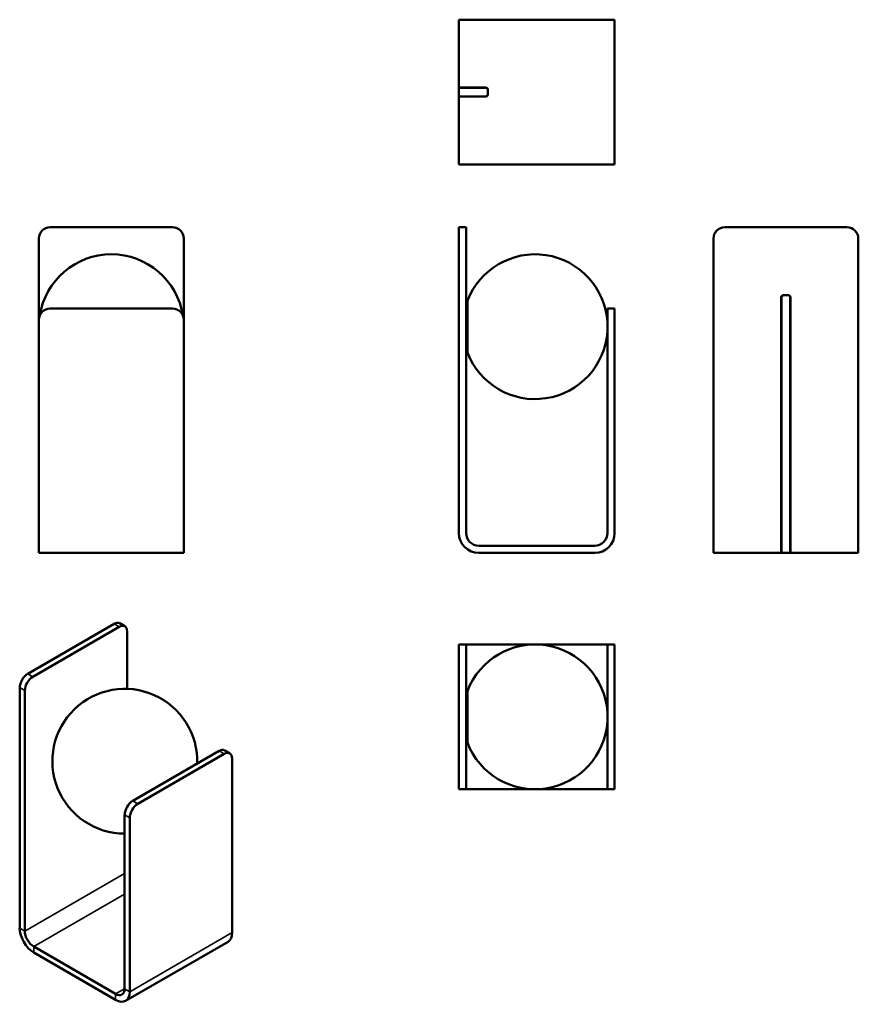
# Model space of a CAD drawing. Header units: millimetres. Extents: x 150 to 1076, y 49 to 1137.
import ezdxf

# ---------------------------------------------------------------- set-up
doc = ezdxf.new("R2010")
doc.units = ezdxf.units.MM
doc.header["$LTSCALE"] = 4
doc.layers.add('Visibile (ISO)', color=7, linetype='Continuous', lineweight=50)
doc.layers.add('Visibile sottile (ISO)', color=7, linetype='Continuous', lineweight=35)

msp = doc.modelspace()

# ---------------------------------------------------------------- linework, layer by layer
at = {"layer": 'Visibile (ISO)'}
for p, q in [((656.8, 1137.1), (634.8, 1137.1)), ((634.8, 1062.1), (634.8, 1137.1)), ((656.8, 1137.1), (784.8, 1137.1)), ((806.8, 1137.1), (784.8, 1137.1)), ((806.8, 1137.1), (806.8, 977.1)), ((634.8, 1062.1), (634.8, 1061.9)), ((656.8, 1062.1), (634.8, 1062.1)), ((656.8, 1061.9), (634.8, 1061.9)), ((634.8, 1061.9), (634.8, 1055.8)), ((634.8, 1055.8), (634.8, 1052.3)), ((656.8, 1062.1), (664.3, 1062.1)), ((656.8, 1061.9), (664.3, 1061.9)), ((666.6, 1059.6), (666.6, 1054.6)), ((666.8, 1059.6), (666.8, 1054.6)), ((634.8, 1052.3), (634.8, 1052.1)), ((634.8, 1052.3), (656.8, 1052.3)), ((634.8, 1052.1), (656.8, 1052.1)), ((634.8, 977.1), (634.8, 1052.1)), ((664.3, 1052.3), (656.8, 1052.3)), ((664.3, 1052.1), (656.8, 1052.1)), ((634.8, 977.1), (656.8, 977.1)), ((784.8, 977.1), (656.8, 977.1)), ((784.8, 977.1), (806.8, 977.1)), ((318.3, 907.9), (183.3, 907.9)), ((634.8, 895.4), (634.8, 907.9)), ((642.8, 907.9), (634.8, 907.9)), ((642.8, 907.9), (642.8, 895.4)), ((928.5, 907.9), (1063.5, 907.9)), ((170.8, 805.4), (170.8, 895.4)), ((330.8, 805.4), (330.8, 895.4)), ((634.8, 895.4), (634.8, 569.9)), ((642.8, 569.9), (642.8, 895.4)), ((916, 569.9), (916, 895.4)), ((1076, 895.4), (1076, 569.9)), ((642.8, 826.9), (643.8, 826.9)), ((643.8, 768.9), (643.8, 826.9)), ((991, 547.9), (991, 830.4)), ((991.2, 547.9), (991.2, 830.4)), ((993.5, 832.9), (998.5, 832.9)), ((993.5, 832.7), (998.5, 832.7)), ((1000.8, 830.4), (1000.8, 547.9)), ((1001, 830.4), (1001, 547.9)), ((183.3, 817.9), (318.3, 817.9)), ((643.8, 824.9), (644.2, 824.9)), ((644.2, 826.3), (644.2, 769.5)), ((798.8, 805.4), (798.8, 817.9)), ((806.8, 817.9), (798.8, 817.9)), ((806.8, 817.9), (806.8, 805.4)), ((170.8, 569.9), (170.8, 805.4)), ((330.8, 805.4), (330.8, 569.9)), ((798.8, 569.9), (798.8, 805.4)), ((806.8, 569.9), (806.8, 805.4)), ((642.8, 768.9), (643.8, 768.9)), ((643.8, 770.9), (644.2, 770.9)), ((170.8, 569.9), (170.8, 547.9)), ((330.8, 547.9), (330.8, 569.9)), ((916, 569.9), (916, 547.9)), ((1076, 547.9), (1076, 569.9)), ((784.8, 555.9), (656.8, 555.9)), ((330.8, 547.9), (170.8, 547.9)), ((656.8, 547.9), (784.8, 547.9)), ((981.2, 547.9), (916, 547.9)), ((1076, 547.9), (981.2, 547.9)), ((253.9, 469.5), (158.4, 414.4)), ((265.8, 466.9), (260.1, 470.2)), ((259.5, 466.3), (164.1, 411.2)), ((268.4, 397.8), (268.4, 461.2)), ((634.8, 434.3), (634.8, 446.8)), ((642.8, 446.8), (634.8, 446.8)), ((642.8, 446.8), (642.8, 434.3)), ((656.8, 446.8), (642.8, 446.8)), ((656.8, 446.8), (784.8, 446.8)), ((784.8, 446.8), (798.8, 446.8)), ((798.8, 434.3), (798.8, 446.8)), ((806.8, 446.8), (798.8, 446.8)), ((806.8, 446.8), (806.8, 434.3)), ((634.8, 434.3), (634.8, 299.3)), ((642.8, 434.3), (642.8, 299.3)), ((798.8, 299.3), (798.8, 434.3)), ((806.8, 299.3), (806.8, 434.3)), ((149.6, 399.1), (149.6, 133.4)), ((155.2, 130.1), (155.2, 395.9)), ((642.8, 395.8), (643.8, 395.8)), ((643.8, 337.8), (643.8, 395.8)), ((643.8, 393.8), (644.2, 393.8)), ((644.2, 395.2), (644.2, 338.4)), ((642.8, 337.8), (643.8, 337.8)), ((643.8, 339.8), (644.2, 339.8)), ((274.4, 274), (369.8, 329.1)), ((376.1, 329.7), (381.8, 326.5)), ((280, 270.7), (375.5, 325.8)), ((384.3, 320.7), (384.3, 128.5)), ((634.8, 286.8), (634.8, 299.3)), ((642.8, 299.3), (642.8, 286.8)), ((798.8, 286.8), (798.8, 299.3)), ((806.8, 299.3), (806.8, 286.8)), ((634.8, 286.8), (642.8, 286.8)), ((656.8, 286.8), (642.8, 286.8)), ((784.8, 286.8), (656.8, 286.8)), ((784.8, 286.8), (798.8, 286.8)), ((798.8, 286.8), (806.8, 286.8)), ((265.5, 66.4), (265.5, 258.7)), ((271.2, 63.1), (271.2, 255.4)), ((255.6, 60.7), (165.1, 112.9)), ((379.8, 118.4), (266.6, 53.1)), ((165.1, 106.4), (255.6, 54.2))]:
    msp.add_line(p, q, dxfattribs=at)
for centre, radius, start, end in [((664.3, 1059.6), 2.5, 0, 90), ((664.3, 1059.6), 2.3, 0, 90), ((664.3, 1054.6), 2.5, 270, 0), ((664.3, 1054.6), 2.3, 270, 0), ((183.3, 895.4), 12.5, 90, 180), ((318.3, 895.4), 12.5, 0, 90), ((928.5, 895.4), 12.5, 90, 180), ((1063.5, 895.4), 12.5, 0, 90), ((250.8, 797.9), 80, 8.8244, 171.1756), ((719, 797.9), 80, 3.6991, 159.1783), ((993.5, 830.4), 2.5, 90, 180), ((993.5, 830.4), 2.3, 90, 180), ((998.5, 830.4), 2.5, 0, 90), ((998.5, 830.4), 2.3, 0, 90), ((183.3, 805.4), 12.5, 90, 180), ((318.3, 805.4), 12.5, 0, 90), ((719, 797.9), 80, 200.8217, 356.3009), ((656.8, 569.9), 22, 180, 270), ((656.8, 569.9), 14, 180, 270), ((784.8, 569.9), 22, 270, 0), ((784.8, 569.9), 14, 270, 0), ((719, 366.8), 80, 3.6991, 159.1783), ((265.7, 317.8), 80, 358.0717, 269.9156), ((719, 366.8), 80, 200.8217, 356.3009)]:
    msp.add_arc(centre, radius, start, end, dxfattribs=at)
for centre, major_axis, start_param, end_param in [((253.9, 459.3), (6.2, 10.8), 0, 0.785398), ((259.5, 456.1), (6.2, 10.8), 5.497787, 7.068583), ((158.4, 404.2), (-6.2, -10.8), 3.926991, 5.497787), ((164.1, 401), (6.2, 10.8), 0.785398, 2.356194), ((369.8, 318.9), (6.2, 10.8), 0, 0.785398), ((375.5, 315.6), (6.2, 10.8), 5.497787, 7.068583), ((274.4, 263.8), (-6.2, -10.8), 3.926991, 5.497787), ((280, 260.5), (6.2, 10.8), 0.785398, 2.356194), ((165.1, 124.4), (11, -19.1), 3.926991, 5.497787), ((165.1, 124.4), (-7, 12.1), 0.785398, 2.356194), ((368.8, 137.4), (11, -19.1), 0, 0.785398), ((255.6, 72.1), (7, -12.1), 5.497787, 7.068583), ((255.6, 72.1), (11, -19.1), 5.497787, 7.068583)]:
    msp.add_ellipse(centre, major_axis=major_axis, ratio=0.57735, start_param=start_param, end_param=end_param, dxfattribs=at)
at = {"layer": 'Visibile sottile (ISO)'}
for p, q in [((253.9, 469.5), (259.5, 466.3)), ((164.1, 411.2), (158.4, 414.4)), ((149.6, 399.1), (155.2, 395.9)), ((369.8, 329.1), (375.5, 325.8)), ((280, 270.7), (274.4, 274)), ((265.5, 258.7), (271.2, 255.4)), ((155.2, 130.1), (265.5, 193.8)), ((265.5, 170.9), (165.1, 112.9)), ((149.6, 133.4), (155.2, 130.1)), ((271.2, 63.1), (384.3, 128.5)), ((165.1, 112.9), (165.1, 106.4)), ((255.6, 60.7), (265.5, 66.4)), ((265.5, 66.4), (271.2, 63.1)), ((255.6, 54.2), (255.6, 60.7))]:
    msp.add_line(p, q, dxfattribs=at)

doc.saveas('drawing.dxf')
